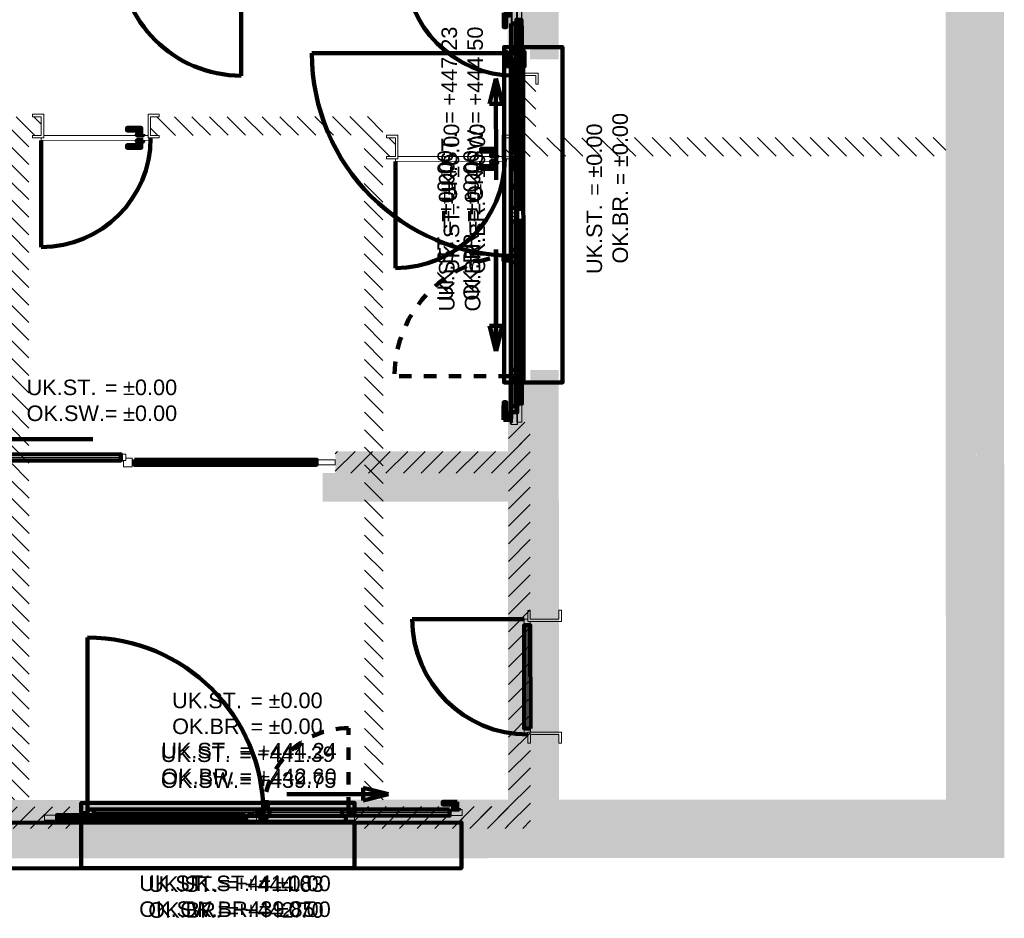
# Model space of a CAD drawing. Header units: metres. Extents: x -1.6 to 31.5, y -22.5 to 16.9.
# Tile 6 of 9: x 7.8 to 15.7, y -9.7 to -2.4. Entities that reach past the tile are written whole.
import ezdxf

# ---------------------------------------------------------------- set-up
doc = ezdxf.new("R2010")
doc.units = ezdxf.units.M
doc.linetypes.add('AUSGEZOGEN', pattern=[0])
doc.linetypes.add('VERDECKT2_S2', pattern=[0.09, 0.05, -0.04])
for name, color, linetype in [('_3505', 7, 'Continuous'), ('_3807', 7, 'Continuous'), ('_3808', 7, 'Continuous'), ('_3882', 7, 'Continuous')]:
    doc.layers.add(name, color=color, linetype=linetype)
for name, color, linetype, lineweight in [('Daemmung', 7, 'AUSGEZOGEN', 35), ('Fensterleibung Mauerwerk', 7, 'AUSGEZOGEN', 50), ('Holz Allgemeines Bauteil', 7, 'AUSGEZOGEN', 50), ('Text Waende', 7, 'AUSGEZOGEN', 18), ('Tuerhoehen OK UK', 7, 'AUSGEZOGEN', 18), ('Wand Beton bewehrt', 7, 'AUSGEZOGEN', 50), ('Wand Mauerwerk tragend', 7, 'AUSGEZOGEN', 50)]:
    doc.layers.add(name, color=color, linetype=linetype, lineweight=lineweight)
doc.styles.add('ARIAL', font='arial.ttf')
pattern_1 = [(135, (2695855, 1261000), (-0.141421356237, -0.141421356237), []), (135, (2695854.92929, 1260999.92929), (-0.141421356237, -0.141421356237), [])]
pattern_2 = [(45, (2695855, 1261000), (-0.141421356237, 0.141421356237), []), (45, (2695854.92929, 1261000.07071), (-0.141421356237, 0.141421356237), [])]

# ---------------------------------------------------------------- blocks, each defined once
blk = doc.blocks.new('2flg Weiß Stulp_$F1')
at = {"layer": '_3882', "color": 7, "linetype": 'AUSGEZOGEN', "lineweight": 140, "transparency": 33554687}
blk.add_lwpolyline([(0, 0.0875), (0, -0.28), (11.36, -0.28), (11.36, 0.0875), (0, 0.0875)], close=True, dxfattribs=at)

msp = doc.modelspace()

# ---------------------------------------------------------------- hatches: boundary and pattern name
at = {"layer": 'Daemmung', "lineweight": 18, "transparency": 33554687}
for points in [[(12.1232, -2.7663), (12.1218, 1.3237), (11.8918, 1.3236), (11.8932, -2.7664)], [(15.7104, -8.975), (15.7068, 1.145), (15.4868, 1.1449), (15.4904, -8.9751)], [(12.1254, -8.9563), (12.1241, -5.2663), (11.8941, -5.2664), (11.8954, -8.9564)], [(12.1254, -8.9563), (12.1242, -5.5863), (11.8942, -5.5864), (11.8954, -8.9564)], [(12.1254, -8.9563), (12.1242, -5.5863), (11.8942, -5.5864), (11.8954, -8.9564)], [(12.1245, -6.3263), (12.1242, -5.5863), (11.8942, -5.5864), (11.8945, -6.3264)], [(11.8944, -6.0964), (10.2244, -6.097), (10.2245, -6.327), (11.8945, -6.3264)], [(11.8948, -7.2714), (12.1248, -7.2713), (12.1245, -6.3263), (11.8945, -6.3264)], [(12.1255, -9.1863), (12.1251, -8.2013), (11.8951, -8.2014), (11.8955, -9.1864)], [(12.1254, -8.9563), (7.0104, -8.9581), (7.0105, -9.1881), (12.1255, -9.1863)], [(12.1254, -8.9563), (10.3804, -8.9569), (10.3805, -9.1869), (12.1255, -9.1863)], [(11.2254, -8.9566), (11.2255, -9.1866), (12.1255, -9.1863), (12.1254, -8.9563)], [(0.2155, -9.2005), (15.7105, -9.195), (15.7104, -8.975), (0.2154, -8.9805)], [(4.5304, -8.959), (0.4454, -8.9604), (0.4455, -9.1904), (11.8955, -9.1864), (11.8954, -8.9564), (8.0004, -8.9578), (8.0005, -9.1078), (7.8505, -9.1078), (7.8504, -8.9578), (4.6804, -8.9589), (4.6805, -9.1089), (4.5305, -9.109)], [(8.0854, -8.9577), (6.5104, -8.9583), (6.5105, -9.1883), (8.0855, -9.1877)], [(8.3804, -8.9576), (7.0104, -8.9581), (7.0105, -9.1881), (8.3805, -9.1876)]]:
    msp.add_hatch(color=191, dxfattribs=at).paths.add_polyline_path(points)
at = {"layer": 'Holz Allgemeines Bauteil', "lineweight": 18, "transparency": 33554687}
msp.add_hatch(color=35, dxfattribs=at).paths.add_polyline_path([(7.8505, -9.1078), (8.0005, -9.1078), (8.0004, -8.9578), (7.8504, -8.9578)])
at = {"layer": 'Wand Beton bewehrt', "lineweight": 18, "true_color": 0xb0e6b0, "transparency": 33554687}
for points in [[(15.4903, -8.7251), (15.4868, 1.1449), (15.2368, 1.1448), (15.2403, -8.7252)], [(11.8932, -2.6664), (11.8918, 1.0936), (11.7118, 1.0936), (11.7132, -2.6664)], [(11.8941, -5.3664), (11.7141, -5.3664), (11.7154, -8.9564), (11.8954, -8.9564)], [(11.8942, -5.6864), (11.7142, -5.6864), (11.7154, -8.9564), (11.8954, -8.9564)], [(0.6854, -8.9803), (15.4904, -8.9751), (15.4903, -8.7251), (0.6853, -8.7303)]]:
    msp.add_hatch(color=9, dxfattribs=at).paths.add_polyline_path(points)
at = {"layer": 'Wand Mauerwerk tragend', "lineweight": 18, "transparency": 33554687}
h = msp.add_hatch(dxfattribs=at)
h.set_pattern_fill('SCHRAFFUR_2', color=256, scale=0.05, style=0, pattern_type=2)
h.set_pattern_definition(pattern_1)
h.paths.add_polyline_path([(11.9384, -3.3964), (11.9383, -2.8964), (11.7883, -2.8964), (11.7884, -3.3964)], flags=0)
h = msp.add_hatch(dxfattribs=at)
h.set_pattern_fill('SCHRAFFUR_2', color=256, scale=0.05, style=0, pattern_type=2)
h.set_pattern_definition(pattern_1)
h.paths.add_polyline_path([(5.9884, -3.3785), (7.9584, -3.3778), (7.9584, -3.2278), (5.9884, -3.2285)], flags=0)
h = msp.add_hatch(dxfattribs=at)
h.set_pattern_fill('SCHRAFFUR_2', color=256, scale=0.05, style=0, pattern_type=2)
h.set_pattern_definition(pattern_1)
h.paths.add_polyline_path([(10.7084, -3.3768), (10.7084, -3.2268), (8.8384, -3.2275), (8.8384, -3.3775)], flags=0)
h = msp.add_hatch(dxfattribs=at)
h.set_pattern_fill('SCHRAFFUR_2', color=256, scale=0.05, style=0, pattern_type=2)
h.set_pattern_definition(pattern_1)
h.paths.add_polyline_path([(7.7084, -3.3779), (7.7103, -8.7279), (7.8603, -8.7278), (7.8584, -3.3778)], flags=0)
h = msp.add_hatch(dxfattribs=at)
h.set_pattern_fill('SCHRAFFUR_2', color=256, scale=0.05, style=0, pattern_type=2)
h.set_pattern_definition(pattern_1)
h.paths.add_polyline_path([(10.7103, -8.7268), (10.7084, -3.3768), (10.5584, -3.3768), (10.5603, -8.7268)], flags=0)
h = msp.add_hatch(dxfattribs=at)
h.set_pattern_fill('SCHRAFFUR_2', color=256, scale=0.05, style=0, pattern_type=2)
h.set_pattern_definition(pattern_1)
h.paths.add_polyline_path([(10.7085, -3.5468), (10.8085, -3.5468), (10.8084, -3.3968), (10.7084, -3.3968)], flags=0)
h = msp.add_hatch(dxfattribs=at)
h.set_pattern_fill('SCHRAFFUR_2', color=256, scale=0.05, style=0, pattern_type=2)
h.set_pattern_definition(pattern_1)
h.paths.add_polyline_path([(11.6885, -3.5465), (15.2385, -3.5452), (15.2384, -3.3952), (11.6884, -3.3965)], flags=0)
at = {"layer": 'Wand Mauerwerk tragend', "lineweight": 18, "true_color": 0xf5be96, "transparency": 33554687}
for points in [[(11.8954, -8.9564), (11.8942, -5.6864), (11.7192, -5.6864), (11.7204, -8.9564)], [(11.8943, -5.9214), (11.8942, -5.6864), (11.7192, -5.6864), (11.7193, -5.9214)], [(11.8943, -5.9214), (10.3243, -5.9219), (10.3244, -6.0969), (11.8944, -6.0964)], [(6.6103, -8.7832), (6.6104, -8.9582), (7.9854, -8.9578), (7.9853, -8.7828)], [(7.1103, -8.7831), (7.1104, -8.9581), (8.2804, -8.9577), (8.2803, -8.7827)], [(7.1103, -8.7831), (7.1104, -8.9581), (8.2804, -8.9577), (8.2803, -8.7827)], [(10.4804, -8.9569), (11.7154, -8.9564), (11.7153, -8.7814), (10.4803, -8.7819)], [(10.4804, -8.9569), (11.7204, -8.9564), (11.7203, -8.7814), (10.4803, -8.7819)], [(11.3253, -8.7816), (11.3254, -8.9566), (11.7154, -8.9564), (11.7153, -8.7814)]]:
    msp.add_hatch(color=31, dxfattribs=at).paths.add_polyline_path(points)
at = {"layer": 'Wand Mauerwerk tragend', "lineweight": 18, "transparency": 33554687}
h = msp.add_hatch(dxfattribs=at)
h.set_pattern_fill('SCHRAFFUR_1', color=256, scale=0.05, style=0, pattern_type=2)
h.set_pattern_definition(pattern_2)
h.paths.add_polyline_path([(11.8954, -8.9564), (11.8942, -5.6864), (11.7192, -5.6864), (11.7204, -8.9564)], flags=0)
h = msp.add_hatch(dxfattribs=at)
h.set_pattern_fill('SCHRAFFUR_1', color=256, scale=0.05, style=0, pattern_type=2)
h.set_pattern_definition(pattern_2)
h.paths.add_polyline_path([(11.8943, -5.9214), (11.8942, -5.6864), (11.7192, -5.6864), (11.7193, -5.9214)], flags=0)
h = msp.add_hatch(dxfattribs=at)
h.set_pattern_fill('SCHRAFFUR_1', color=256, scale=0.05, style=0, pattern_type=2)
h.set_pattern_definition(pattern_2)
h.paths.add_polyline_path([(11.8943, -5.9214), (10.3243, -5.9219), (10.3244, -6.0969), (11.8944, -6.0964)], flags=0)
h = msp.add_hatch(dxfattribs=at)
h.set_pattern_fill('SCHRAFFUR_1', color=256, scale=0.05, style=0, pattern_type=2)
h.set_pattern_definition(pattern_2)
h.paths.add_polyline_path([(6.6103, -8.7832), (6.6104, -8.9582), (7.9854, -8.9578), (7.9853, -8.7828)], flags=0)
h = msp.add_hatch(dxfattribs=at)
h.set_pattern_fill('SCHRAFFUR_1', color=256, scale=0.05, style=0, pattern_type=2)
h.set_pattern_definition(pattern_2)
h.paths.add_polyline_path([(7.1103, -8.7831), (7.1104, -8.9581), (8.2804, -8.9577), (8.2803, -8.7827)], flags=0)
h = msp.add_hatch(dxfattribs=at)
h.set_pattern_fill('SCHRAFFUR_1', color=256, scale=0.05, style=0, pattern_type=2)
h.set_pattern_definition(pattern_2)
h.paths.add_polyline_path([(7.1103, -8.7831), (7.1104, -8.9581), (8.2804, -8.9577), (8.2803, -8.7827)], flags=0)
h = msp.add_hatch(dxfattribs=at)
h.set_pattern_fill('SCHRAFFUR_1', color=256, scale=0.05, style=0, pattern_type=2)
h.set_pattern_definition(pattern_2)
h.paths.add_polyline_path([(10.4804, -8.9569), (11.7154, -8.9564), (11.7153, -8.7814), (10.4803, -8.7819)], flags=0)
h = msp.add_hatch(dxfattribs=at)
h.set_pattern_fill('SCHRAFFUR_1', color=256, scale=0.05, style=0, pattern_type=2)
h.set_pattern_definition(pattern_2)
h.paths.add_polyline_path([(10.4804, -8.9569), (11.7204, -8.9564), (11.7203, -8.7814), (10.4803, -8.7819)], flags=0)
h = msp.add_hatch(dxfattribs=at)
h.set_pattern_fill('SCHRAFFUR_1', color=256, scale=0.05, style=0, pattern_type=2)
h.set_pattern_definition(pattern_2)
h.paths.add_polyline_path([(11.3253, -8.7816), (11.3254, -8.9566), (11.7154, -8.9564), (11.7153, -8.7814)], flags=0)

# ---------------------------------------------------------------- linework, layer by layer
at = {"layer": '_3505', "color": 7, "linetype": 'AUSGEZOGEN', "lineweight": 100, "transparency": 33554687}
for p, q in [((9.5679, -1.9372), (9.5683, -2.8972)), ((11.7382, -2.7164), (10.1368, -2.717)), ((11.6186, -2.9187), (11.5676, -3.1231)), ((11.6186, -2.9187), (11.6697, -3.1231)), ((11.6186, -2.9187), (11.6189, -3.7362)), ((11.6697, -3.1231), (11.5676, -3.1231)), ((7.9584, -3.4178), (7.9587, -4.2778)), ((10.8085, -3.5868), (10.8088, -4.4468)), ((11.6169, -5.1142), (11.6166, -4.2967)), ((11.6194, -5.1142), (11.6191, -4.2967)), ((11.6679, -4.9098), (11.5657, -4.9099)), ((11.6169, -5.1142), (11.5657, -4.9099)), ((11.6704, -4.9098), (11.5682, -4.9099)), ((11.6194, -5.1142), (11.5682, -4.9099)), ((11.6169, -5.1142), (11.6679, -4.9098)), ((11.6194, -5.1142), (11.6704, -4.9098)), ((7.5565, -5.8232), (8.374, -5.8229)), ((11.8448, -7.2714), (10.9448, -7.2717)), ((8.3303, -8.8051), (8.3299, -7.4202)), ((8.3303, -8.8051), (8.3299, -7.4202)), ((10.7531, -8.6821), (10.5487, -8.6311)), ((10.5487, -8.7333), (10.5487, -8.6311)), ((10.7531, -8.6821), (9.9356, -8.6824)), ((10.7531, -8.6821), (10.5487, -8.7333))]:
    msp.add_line(p, q, dxfattribs=at)
at = {"layer": '_3505', "color": 7, "linetype": 'VERDECKT2_S2', "lineweight": 100, "transparency": 33554687}
for p, q in [((11.7391, -5.3164), (10.8015, -5.3168)), ((10.4303, -8.8044), (10.4301, -8.1504)), ((10.4303, -8.8044), (10.4301, -8.1504))]:
    msp.add_line(p, q, dxfattribs=at)
at = {"layer": '_3505', "color": 7, "linetype": 'AUSGEZOGEN', "lineweight": 100, "transparency": 33554687}
for centre, major_axis, start_param, end_param in [((9.5679, -1.9172), (0.0003, -0.98), 4.712389, 6.283185), ((11.7679, -2.0164), (-0.88, -0.0003), 0, 1.570796), ((11.7682, -2.7164), (-1.6314, -0.0006), 0, 1.570796), ((7.9584, -3.3978), (0.0003, -0.88), 0, 1.570796), ((10.8085, -3.5668), (0.0003, -0.88), 0, 1.570796), ((11.8748, -7.2714), (-0.93, -0.0003), 0, 1.570796), ((8.3304, -8.8351), (-0.0005, 1.415), 4.712389, 6.283185), ((8.3304, -8.8351), (-0.0005, 1.415), 4.712389, 6.283185)]:
    msp.add_ellipse(centre, major_axis=major_axis, ratio=1, start_param=start_param, end_param=end_param, dxfattribs=at)
at = {"layer": '_3505', "color": 7, "linetype": 'VERDECKT2_S2', "lineweight": 100, "transparency": 33554687}
for centre, major_axis, start_param, end_param in [((11.7691, -5.3164), (-0.9676, -0.0003), 4.712389, 6.283185), ((10.4304, -8.8344), (-0.0002, 0.684), 6.283185, 7.853982), ((10.4304, -8.8344), (-0.0002, 0.684), 6.283185, 7.853982)]:
    msp.add_ellipse(centre, major_axis=major_axis, ratio=1, start_param=start_param, end_param=end_param, dxfattribs=at)
at = {"layer": '_3807', "color": 7, "linetype": 'AUSGEZOGEN', "lineweight": 13, "transparency": 33554687}
for p, q in [((11.7632, -2.7664), (11.7638, -4.2978)), ((11.7638, -4.3988), (11.7641, -5.2664)), ((8.3804, -8.8301), (9.6953, -8.8297)), ((8.3804, -8.8301), (9.6953, -8.8297)), ((9.7963, -8.8296), (10.3804, -8.8294)), ((9.7963, -8.8296), (10.3804, -8.8294))]:
    msp.add_line(p, q, dxfattribs=at)
at = {"layer": '_3807', "color": 4, "linetype": 'VERDECKT2_S2', "lineweight": 13, "transparency": 33554687}
for p, q in [((11.7632, -2.7664, 437), (11.7638, -4.2978, 437.6)), ((11.7632, -2.7664, 438.2), (11.7638, -4.2978, 437.6)), ((11.7641, -5.2664, 437), (11.7638, -4.3988, 437.6)), ((11.7641, -5.2664, 438.2), (11.7638, -4.3988, 437.6)), ((11.7638, -4.3988, 437), (11.7639, -4.8326, 438.2)), ((11.7639, -4.8326, 438.2), (11.7641, -5.2664, 437)), ((8.3804, -8.8301, 439.93), (9.6953, -8.8297, 440.535)), ((8.3804, -8.8301, 441.14), (9.6953, -8.8297, 440.535)), ((8.3804, -8.8301, 442.78), (9.6953, -8.8297, 443.38)), ((8.3804, -8.8301, 443.98), (9.6953, -8.8297, 443.38)), ((10.3804, -8.8294, 439.93), (9.7963, -8.8296, 440.535)), ((10.3804, -8.8294, 441.14), (9.7963, -8.8296, 440.535)), ((10.3804, -8.8294, 442.78), (9.7963, -8.8296, 443.38)), ((10.3804, -8.8294, 443.98), (9.7963, -8.8296, 443.38)), ((9.7963, -8.8296, 439.93), (10.0883, -8.8295, 441.14)), ((9.7963, -8.8296, 442.78), (10.0883, -8.8295, 443.98)), ((10.0883, -8.8295, 441.14), (10.3804, -8.8294, 439.93)), ((10.0883, -8.8295, 443.98), (10.3804, -8.8294, 442.78))]:
    msp.add_line(p, q, dxfattribs=at)
at = {"layer": '_3807', "color": 7, "linetype": 'AUSGEZOGEN', "lineweight": 13, "transparency": 33554687}
for points in [[(11.7882, -2.7164), (11.7682, -2.7164), (11.7682, -2.6664), (11.8382, -2.6664), (11.8382, -2.7364), (11.7882, -2.7364), (11.7882, -2.7164)], [(11.7682, -2.7164), (11.7882, -2.7164), (11.7882, -2.7664), (11.7382, -2.7664), (11.7382, -2.7164), (11.7682, -2.7164)], [(11.7888, -4.2978), (11.7888, -4.3478), (11.7688, -4.3478), (11.7388, -4.3478), (11.7388, -4.2978), (11.7888, -4.2978)], [(11.7688, -4.3488), (11.7888, -4.3488), (11.7888, -4.3988), (11.7388, -4.3988), (11.7388, -4.3488), (11.7688, -4.3488)], [(11.7888, -4.3228), (11.8138, -4.3228), (11.8138, -4.3728), (11.7888, -4.3728), (11.7888, -4.3228)], [(11.7891, -5.2664), (11.7891, -5.3164), (11.7691, -5.3164), (11.7391, -5.3164), (11.7391, -5.2664), (11.7891, -5.2664)], [(11.7891, -5.3164), (11.7891, -5.2964), (11.8391, -5.2964), (11.8391, -5.3664), (11.7691, -5.3664), (11.7691, -5.3164), (11.7891, -5.3164)], [(8.3304, -8.8551), (8.3304, -8.8351), (8.2804, -8.8352), (8.2804, -8.9052), (8.3504, -8.9051), (8.3504, -8.8551), (8.3304, -8.8551)], [(8.3304, -8.8551), (8.3304, -8.8351), (8.2804, -8.8352), (8.2804, -8.9052), (8.3504, -8.9051), (8.3504, -8.8551), (8.3304, -8.8551)], [(8.3304, -8.8351), (8.3304, -8.8551), (8.3804, -8.8551), (8.3803, -8.8051), (8.3303, -8.8051), (8.3304, -8.8351)], [(8.3304, -8.8351), (8.3304, -8.8551), (8.3804, -8.8551), (8.3803, -8.8051), (8.3303, -8.8051), (8.3304, -8.8351)], [(9.6953, -8.8547), (9.7453, -8.8546), (9.7453, -8.8346), (9.7453, -8.8046), (9.6953, -8.8047), (9.6953, -8.8547)], [(9.6953, -8.8547), (9.7453, -8.8546), (9.7453, -8.8346), (9.7453, -8.8046), (9.6953, -8.8047), (9.6953, -8.8547)], [(9.7203, -8.8546), (9.7204, -8.8796), (9.7704, -8.8796), (9.7703, -8.8546), (9.7203, -8.8546)], [(9.7203, -8.8546), (9.7204, -8.8796), (9.7704, -8.8796), (9.7703, -8.8546), (9.7203, -8.8546)], [(9.7463, -8.8346), (9.7463, -8.8546), (9.7963, -8.8546), (9.7963, -8.8046), (9.7463, -8.8046), (9.7463, -8.8346)], [(9.7463, -8.8346), (9.7463, -8.8546), (9.7963, -8.8546), (9.7963, -8.8046), (9.7463, -8.8046), (9.7463, -8.8346)], [(10.3804, -8.8544), (10.4304, -8.8544), (10.4304, -8.8344), (10.4303, -8.8044), (10.3803, -8.8044), (10.3804, -8.8544)], [(10.3804, -8.8544), (10.4304, -8.8544), (10.4304, -8.8344), (10.4303, -8.8044), (10.3803, -8.8044), (10.3804, -8.8544)], [(10.4304, -8.8544), (10.4104, -8.8544), (10.4104, -8.9044), (10.4804, -8.9044), (10.4804, -8.8344), (10.4304, -8.8344), (10.4304, -8.8544)], [(10.4304, -8.8544), (10.4104, -8.8544), (10.4104, -8.9044), (10.4804, -8.9044), (10.4804, -8.8344), (10.4304, -8.8344), (10.4304, -8.8544)]]:
    msp.add_lwpolyline(points, close=True, dxfattribs=at)
at = {"layer": '_3807', "color": 7, "linetype": 'AUSGEZOGEN', "lineweight": 140, "transparency": 33554687}
for points in [[(11.7882, -2.7664), (11.7888, -4.2978), (11.7388, -4.2978), (11.7382, -2.7664), (11.7882, -2.7664)], [(11.7891, -5.2964), (11.7888, -4.3728), (11.8138, -4.3728), (11.8138, -4.3228), (11.7888, -4.3228), (11.7882, -2.7364), (11.8382, -2.7364), (11.8391, -5.2964), (11.7891, -5.2964)], [(11.7888, -4.3488), (11.7688, -4.3488), (11.7688, -4.3478), (11.7888, -4.3478), (11.7888, -4.3488)], [(11.7288, -4.3638), (11.7288, -4.3838), (11.6788, -4.3838), (11.6788, -4.3638), (11.7288, -4.3638)], [(11.7388, -4.3613), (11.7388, -4.3863), (11.7288, -4.3863), (11.7288, -4.3613), (11.7388, -4.3613)], [(11.7888, -4.3988), (11.7891, -5.2664), (11.7391, -5.2664), (11.7388, -4.3988), (11.7888, -4.3988)], [(9.7588, -8.8046), (9.7838, -8.8046), (9.7838, -8.7946), (9.7588, -8.7946), (9.7588, -8.8046)], [(9.7588, -8.8046), (9.7838, -8.8046), (9.7838, -8.7946), (9.7588, -8.7946), (9.7588, -8.8046)], [(9.7613, -8.7946), (9.7813, -8.7946), (9.7813, -8.7446), (9.7613, -8.7446), (9.7613, -8.7946)], [(9.7613, -8.7946), (9.7813, -8.7946), (9.7813, -8.7446), (9.7613, -8.7446), (9.7613, -8.7946)], [(10.4104, -8.8544), (9.7703, -8.8546), (9.7704, -8.8796), (9.7204, -8.8796), (9.7203, -8.8546), (8.3504, -8.8551), (8.3504, -8.9051), (10.4104, -8.9044), (10.4104, -8.8544)], [(10.4104, -8.8544), (9.7703, -8.8546), (9.7704, -8.8796), (9.7204, -8.8796), (9.7203, -8.8546), (8.3504, -8.8551), (8.3504, -8.9051), (10.4104, -8.9044), (10.4104, -8.8544)], [(8.3804, -8.8551), (9.6953, -8.8547), (9.6953, -8.8047), (8.3803, -8.8051), (8.3804, -8.8551)], [(8.3804, -8.8551), (9.6953, -8.8547), (9.6953, -8.8047), (8.3803, -8.8051), (8.3804, -8.8551)], [(9.7463, -8.8546), (9.7463, -8.8346), (9.7453, -8.8346), (9.7453, -8.8546), (9.7463, -8.8546)], [(9.7463, -8.8546), (9.7463, -8.8346), (9.7453, -8.8346), (9.7453, -8.8546), (9.7463, -8.8546)], [(9.7963, -8.8546), (10.3804, -8.8544), (10.3803, -8.8044), (9.7963, -8.8046), (9.7963, -8.8546)], [(9.7963, -8.8546), (10.3804, -8.8544), (10.3803, -8.8044), (9.7963, -8.8046), (9.7963, -8.8546)]]:
    msp.add_lwpolyline(points, close=True, dxfattribs=at)
at = {"layer": '_3807', "color": 4, "linetype": 'AUSGEZOGEN', "lineweight": 13, "transparency": 33554687}
for points in [[(11.7632, -2.7664, 437), (11.7638, -4.2978, 437), (11.7638, -4.2978, 438.2), (11.7632, -2.7664, 438.2)], [(11.7638, -4.3988, 437), (11.7641, -5.2664, 437), (11.7641, -5.2664, 438.2), (11.7638, -4.3988, 438.2)], [(8.3804, -8.8301, 439.93), (9.6953, -8.8297, 439.93), (9.6953, -8.8297, 441.14), (8.3804, -8.8301, 441.14)], [(8.3804, -8.8301, 442.78), (9.6953, -8.8297, 442.78), (9.6953, -8.8297, 443.98), (8.3804, -8.8301, 443.98)], [(9.7963, -8.8296, 439.93), (10.3804, -8.8294, 439.93), (10.3804, -8.8294, 441.14), (9.7963, -8.8296, 441.14)], [(9.7963, -8.8296, 442.78), (10.3804, -8.8294, 442.78), (10.3804, -8.8294, 443.98), (9.7963, -8.8296, 443.98)]]:
    msp.add_3dface(points, dxfattribs=at)
at = {"layer": '_3808', "color": 7, "linetype": 'AUSGEZOGEN', "lineweight": 13, "transparency": 33554687}
for p, q in [((11.8036, -3.9614), (11.8031, -2.4464)), ((11.7656, -2.4764), (11.7661, -3.9614)), ((11.8061, -3.9614), (11.8056, -2.4964)), ((11.7642, -5.6064), (11.7637, -4.0714)), ((11.7667, -5.5564), (11.7662, -4.0714)), ((11.8062, -4.0714), (11.8067, -5.5364)), ((7.1143, -5.9706), (8.5993, -5.97)), ((8.7094, -6.01), (10.1744, -6.0095)), ((11.8701, -8.1514), (11.8698, -7.3214)), ((9.6004, -8.8697), (8.0854, -8.8702)), ((11.2454, -8.8291), (9.7104, -8.8296))]:
    msp.add_line(p, q, dxfattribs=at)
at = {"layer": '_3808', "color": 4, "linetype": 'VERDECKT2_S2', "lineweight": 13, "transparency": 33554687}
for p, q in [((11.7656, -2.5692, 445.99), (11.7657, -2.7549, 446.1756)), ((11.7656, -2.5692, 445.99), (11.7657, -2.7549, 445.8044)), ((11.7657, -2.7549, 446.1756), (11.7657, -2.7549, 445.8044)), ((11.7657, -2.7549, 445.99), (11.7659, -3.3117, 445.99)), ((11.7641, -5.3186, 440.16), (11.7639, -4.743, 440.16)), ((11.7666, -5.278, 442.93), (11.7664, -4.7211, 442.93)), ((11.7667, -5.4636, 442.93), (11.7666, -5.278, 443.1156)), ((11.7667, -5.4636, 442.93), (11.7666, -5.278, 442.7444)), ((11.7666, -5.278, 443.1156), (11.7666, -5.278, 442.7444)), ((11.7642, -5.5105, 440.16), (11.7641, -5.3186, 440.3519)), ((11.7642, -5.5105, 440.16), (11.7641, -5.3186, 439.9681)), ((11.7641, -5.3186, 440.3519), (11.7641, -5.3186, 439.9681)), ((7.3928, -5.9705, 446.04), (7.9497, -5.9703, 446.04)), ((11.8698, -7.3214, 444.75), (11.8701, -8.1514, 445.915)), ((11.8698, -7.3214, 447.08), (11.8701, -8.1514, 445.915)), ((10.9575, -8.8292, 437.29), (10.3819, -8.8294, 437.29)), ((11.1494, -8.8291, 437.29), (10.9575, -8.8292, 437.4819)), ((11.1494, -8.8291, 437.29), (10.9575, -8.8292, 437.0981)), ((10.9575, -8.8292, 437.4819), (10.9575, -8.8292, 437.0981))]:
    msp.add_line(p, q, dxfattribs=at)
at = {"layer": '_3808', "color": 7, "linetype": 'AUSGEZOGEN', "lineweight": 13, "transparency": 33554687}
for points in [[(11.7882, -2.8764), (11.788, -2.0364), (11.768, -2.0364), (11.7679, -2.0164), (11.7479, -2.0164), (11.7483, -2.8964), (11.7683, -2.8964), (11.7682, -2.8764), (11.7882, -2.8764)], [(11.7406, -2.3264), (11.7406, -2.4764), (11.7906, -2.4764), (11.7906, -2.3264), (11.7706, -2.3264), (11.7406, -2.3264)], [(11.7831, -2.4464), (11.7831, -2.3464), (11.8231, -2.3464), (11.8231, -2.4464), (11.7831, -2.4464)], [(11.7856, -2.4964), (11.7856, -2.3464), (11.8256, -2.3464), (11.8256, -2.4964), (11.7856, -2.4964)], [(11.8633, -2.8964), (11.9383, -2.8964), (11.9383, -2.9664), (11.9583, -2.9664), (11.9582, -2.8764), (11.7682, -2.8764), (11.7683, -2.9664), (11.7883, -2.9664), (11.7883, -2.8964), (11.8633, -2.8964)], [(7.9784, -3.3028), (7.9784, -3.2078), (7.8884, -3.2078), (7.8884, -3.2278), (7.9584, -3.2278), (7.9584, -3.3778), (7.8884, -3.3778), (7.8884, -3.3978), (7.9784, -3.3978), (7.9784, -3.3028)], [(8.8384, -3.3025), (8.8384, -3.2275), (8.9084, -3.2274), (8.9084, -3.2074), (8.8184, -3.2075), (8.8184, -3.3975), (8.9084, -3.3974), (8.9084, -3.3774), (8.8384, -3.3775), (8.8384, -3.3025)], [(8.8184, -3.3775), (7.9784, -3.3778), (7.9784, -3.3978), (7.9584, -3.3978), (7.9584, -3.4178), (8.8384, -3.4175), (8.8384, -3.3975), (8.8184, -3.3975), (8.8184, -3.3775)], [(10.8285, -3.4718), (10.8284, -3.3768), (10.7384, -3.3768), (10.7384, -3.3968), (10.8084, -3.3968), (10.8085, -3.5468), (10.7385, -3.5468), (10.7385, -3.5668), (10.8285, -3.5668), (10.8285, -3.4718)], [(11.6885, -3.4715), (11.6884, -3.3965), (11.7584, -3.3964), (11.7584, -3.3764), (11.6684, -3.3765), (11.6685, -3.5665), (11.7585, -3.5664), (11.7585, -3.5464), (11.6885, -3.5465), (11.6885, -3.4715)], [(11.6685, -3.5465), (10.8285, -3.5468), (10.8285, -3.5668), (10.8085, -3.5668), (10.8085, -3.5868), (11.6885, -3.5865), (11.6885, -3.5665), (11.6685, -3.5665), (11.6685, -3.5465)], [(11.7411, -3.9614), (11.7411, -4.0014), (11.7711, -4.0014), (11.7911, -4.0014), (11.7911, -3.9614), (11.7411, -3.9614)], [(11.7836, -3.9814), (11.7836, -3.9614), (11.8236, -3.9614), (11.8236, -3.9814), (11.7836, -3.9814)], [(11.7861, -3.9814), (11.7861, -3.9614), (11.8261, -3.9614), (11.8261, -3.9814), (11.7861, -3.9814)], [(11.7387, -4.0714), (11.7387, -4.0314), (11.7687, -4.0314), (11.7887, -4.0314), (11.7887, -4.0714), (11.7387, -4.0714)], [(11.7412, -4.0714), (11.7412, -4.0314), (11.7712, -4.0314), (11.7912, -4.0314), (11.7912, -4.0714), (11.7412, -4.0714)], [(11.7887, -4.0514), (11.7887, -4.0314), (11.7687, -4.0314), (11.7686, -3.9814), (11.8386, -3.9814), (11.8387, -4.0514), (11.7887, -4.0514)], [(11.7912, -4.0514), (11.7912, -4.0314), (11.7712, -4.0314), (11.7711, -3.9814), (11.8411, -3.9814), (11.8412, -4.0514), (11.7912, -4.0514)], [(11.7911, -3.9814), (11.7911, -4.0014), (11.7711, -4.0014), (11.7712, -4.0514), (11.8412, -4.0514), (11.8411, -3.9814), (11.7911, -3.9814)], [(11.7862, -4.0514), (11.7862, -4.0714), (11.8262, -4.0714), (11.8262, -4.0514), (11.7862, -4.0514)], [(11.7867, -5.5364), (11.7867, -5.6864), (11.8267, -5.6864), (11.8267, -5.5364), (11.7867, -5.5364)], [(11.7392, -5.7064), (11.7392, -5.6064), (11.7892, -5.6064), (11.7892, -5.7064), (11.7692, -5.7064), (11.7392, -5.7064)], [(11.7417, -5.7064), (11.7417, -5.5564), (11.7917, -5.5564), (11.7917, -5.7064), (11.7717, -5.7064), (11.7417, -5.7064)], [(8.5993, -5.945), (8.6393, -5.945), (8.6393, -5.975), (8.6394, -5.995), (8.5994, -5.995), (8.5993, -5.945)], [(8.6194, -5.995), (8.6394, -5.995), (8.6393, -5.975), (8.6893, -5.975), (8.6894, -6.045), (8.6194, -6.045), (8.6194, -5.995)], [(8.6893, -5.99), (8.7093, -5.99), (8.7094, -6.03), (8.6894, -6.03), (8.6893, -5.99)], [(10.1743, -5.9895), (10.3243, -5.9894), (10.3244, -6.0294), (10.1744, -6.0295), (10.1743, -5.9895)], [(12.0098, -7.2913), (12.1448, -7.2913), (12.1448, -7.2013), (12.1248, -7.2013), (12.1248, -7.2713), (11.8948, -7.2714), (11.8948, -7.2014), (11.8748, -7.2014), (11.8748, -7.2914), (12.0098, -7.2913)], [(11.8948, -7.3214), (11.8948, -7.2914), (11.8748, -7.2914), (11.8748, -7.2714), (11.8448, -7.2714), (11.8448, -7.3214), (11.8948, -7.3214)], [(11.8751, -8.2014), (11.8751, -8.1814), (11.8951, -8.1814), (11.8951, -8.1514), (11.8451, -8.1514), (11.8451, -8.2014), (11.8751, -8.2014)], [(12.0101, -8.2013), (12.1251, -8.2013), (12.1252, -8.2713), (12.1452, -8.2713), (12.1451, -8.1813), (11.8751, -8.1814), (11.8752, -8.2714), (11.8952, -8.2714), (11.8951, -8.2014), (12.0101, -8.2013)], [(8.0854, -8.8502), (7.9854, -8.8503), (7.9854, -8.8903), (8.0854, -8.8902), (8.0854, -8.8502)], [(9.6204, -8.8497), (9.6004, -8.8497), (9.6004, -8.8897), (9.6204, -8.8897), (9.6204, -8.8497)], [(9.6904, -8.8547), (9.6704, -8.8547), (9.6704, -8.8347), (9.6204, -8.8347), (9.6204, -8.9047), (9.6904, -8.9047), (9.6904, -8.8547)], [(9.7103, -8.8046), (9.6703, -8.8047), (9.6704, -8.8347), (9.6704, -8.8547), (9.7104, -8.8546), (9.7103, -8.8046)], [(11.3453, -8.8041), (11.2453, -8.8041), (11.2454, -8.8541), (11.3454, -8.8541), (11.3454, -8.8341), (11.3453, -8.8041)]]:
    msp.add_lwpolyline(points, close=True, dxfattribs=at)
at = {"layer": '_3808', "color": 7, "linetype": 'AUSGEZOGEN', "lineweight": 140, "transparency": 33554687}
for points in [[(11.6806, -2.3915), (11.6806, -2.5065), (11.7006, -2.5064), (11.7006, -2.4114), (11.7306, -2.4114), (11.7306, -2.3914), (11.6806, -2.3915)], [(11.7836, -3.9614), (11.7831, -2.4464), (11.8231, -2.4464), (11.8236, -3.9614), (11.7836, -3.9614)], [(11.7406, -2.4764), (11.7411, -3.9614), (11.7911, -3.9614), (11.7906, -2.4764), (11.7406, -2.4764)], [(11.7861, -3.9614), (11.7856, -2.4964), (11.8256, -2.4964), (11.8261, -3.9614), (11.7861, -3.9614)], [(11.7382, -2.8214), (11.7382, -2.8014), (11.7082, -2.8014), (11.7082, -2.7064), (11.6882, -2.7065), (11.6882, -2.8215), (11.7382, -2.8214)], [(11.7982, -2.8214), (11.7982, -2.8014), (11.8282, -2.8014), (11.8282, -2.7064), (11.8482, -2.7064), (11.8482, -2.8214), (11.7982, -2.8214)], [(11.7482, -2.8364), (11.7482, -2.7864), (11.7382, -2.7864), (11.7382, -2.8364), (11.7482, -2.8364)], [(11.7982, -2.8364), (11.7982, -2.7864), (11.7882, -2.7864), (11.7882, -2.8364), (11.7982, -2.8364)], [(8.7634, -3.3675), (8.7434, -3.3675), (8.7434, -3.3375), (8.6484, -3.3375), (8.6484, -3.3175), (8.7634, -3.3175), (8.7634, -3.3675)], [(8.7784, -3.3675), (8.7284, -3.3675), (8.7284, -3.3775), (8.7784, -3.3775), (8.7784, -3.3675)], [(8.7634, -3.4275), (8.7434, -3.4275), (8.7435, -3.4575), (8.6485, -3.4575), (8.6485, -3.4775), (8.7635, -3.4775), (8.7634, -3.4275)], [(8.7784, -3.4175), (8.7284, -3.4175), (8.7284, -3.4275), (8.7784, -3.4275), (8.7784, -3.4175)], [(11.6135, -3.5365), (11.5935, -3.5365), (11.5935, -3.5065), (11.4985, -3.5065), (11.4985, -3.4865), (11.6135, -3.4865), (11.6135, -3.5365)], [(11.6285, -3.5365), (11.5785, -3.5365), (11.5785, -3.5465), (11.6285, -3.5465), (11.6285, -3.5365)], [(11.6135, -3.5965), (11.5935, -3.5965), (11.5935, -3.6265), (11.4985, -3.6265), (11.4985, -3.6465), (11.6135, -3.6465), (11.6135, -3.5965)], [(11.6285, -3.5865), (11.5785, -3.5865), (11.5785, -3.5965), (11.6285, -3.5965), (11.6285, -3.5865)], [(11.7392, -5.6064), (11.7387, -4.0714), (11.7887, -4.0714), (11.7892, -5.6064), (11.7392, -5.6064)], [(11.7417, -5.5564), (11.7412, -4.0714), (11.7912, -4.0714), (11.7917, -5.5564), (11.7417, -5.5564)], [(11.7862, -4.0714), (11.7867, -5.5364), (11.8267, -5.5364), (11.8262, -4.0714), (11.7862, -4.0714)], [(11.6817, -5.6415), (11.6817, -5.5265), (11.7017, -5.5264), (11.7017, -5.6214), (11.7317, -5.6214), (11.7317, -5.6414), (11.6817, -5.6415)], [(11.6792, -5.6665), (11.6792, -5.5515), (11.6992, -5.5514), (11.6992, -5.6464), (11.7292, -5.6464), (11.7292, -5.6664), (11.6792, -5.6665)], [(11.7317, -5.6564), (11.7317, -5.6064), (11.7417, -5.6064), (11.7417, -5.6564), (11.7317, -5.6564)], [(11.7292, -5.6814), (11.7292, -5.6314), (11.7392, -5.6314), (11.7392, -5.6814), (11.7292, -5.6814)], [(7.1143, -5.9456), (8.5993, -5.945), (8.5994, -5.995), (7.1144, -5.9956), (7.1143, -5.9456)], [(8.7093, -5.99), (10.1743, -5.9895), (10.1744, -6.0295), (8.7094, -6.03), (8.7093, -5.99)], [(11.8951, -8.1514), (11.8948, -7.3214), (11.8448, -7.3214), (11.8451, -8.1514), (11.8951, -8.1514)], [(11.3053, -8.7441), (11.1903, -8.7441), (11.1903, -8.7641), (11.2853, -8.7641), (11.2853, -8.7941), (11.3053, -8.7941), (11.3053, -8.7441)], [(11.3203, -8.7941), (11.2703, -8.7941), (11.2703, -8.8041), (11.3203, -8.8041), (11.3203, -8.7941)], [(9.6004, -8.8497), (8.0854, -8.8502), (8.0854, -8.8902), (9.6004, -8.8897), (9.6004, -8.8497)], [(11.2453, -8.8041), (9.7103, -8.8046), (9.7104, -8.8546), (11.2454, -8.8541), (11.2453, -8.8041)]]:
    msp.add_lwpolyline(points, close=True, dxfattribs=at)
at = {"layer": '_3808', "color": 4, "linetype": 'AUSGEZOGEN', "lineweight": 13, "transparency": 33554687}
for points in [[(11.8036, -3.9614, 439.02), (11.8031, -2.4464, 439.02), (11.8031, -2.4464, 441.3), (11.8036, -3.9614, 441.3)], [(11.7656, -2.4764, 444.83), (11.7661, -3.9614, 444.83), (11.7661, -3.9614, 447.15), (11.7656, -2.4764, 447.15)], [(11.8061, -3.9614, 441.87), (11.8056, -2.4964, 441.87), (11.8056, -2.4964, 443.99), (11.8061, -3.9614, 443.99)], [(11.7642, -5.6064, 439.01), (11.7637, -4.0714, 439.01), (11.7637, -4.0714, 441.31), (11.7642, -5.6064, 441.31)], [(11.7667, -5.5564, 441.86), (11.7662, -4.0714, 441.86), (11.7662, -4.0714, 444), (11.7667, -5.5564, 444)], [(11.8062, -4.0714, 444.81), (11.8067, -5.5364, 444.81), (11.8067, -5.5364, 447.14), (11.8062, -4.0714, 447.14)], [(7.1143, -5.9706, 444.93), (8.5993, -5.97, 444.93), (8.5993, -5.97, 447.15), (7.1143, -5.9706, 447.15)], [(8.7094, -6.01, 444.91), (10.1744, -6.0095, 444.91), (10.1744, -6.0095, 447.14), (8.7094, -6.01, 447.14)], [(11.8701, -8.1514, 444.75), (11.8698, -7.3214, 444.75), (11.8698, -7.3214, 447.08), (11.8701, -8.1514, 447.08)], [(9.6004, -8.8697, 436.13), (8.0854, -8.8702, 436.13), (8.0854, -8.8702, 438.45), (9.6004, -8.8697, 438.45)], [(11.2454, -8.8291, 436.12), (9.7104, -8.8296, 436.12), (9.7104, -8.8296, 438.46), (11.2454, -8.8291, 438.46)]]:
    msp.add_3dface(points, dxfattribs=at)
at = {"layer": '_3882', "color": 7, "linetype": 'AUSGEZOGEN', "lineweight": 140, "transparency": 33554687}
for points in [[(11.7288, -4.3638), (11.6838, -4.3638), (11.6832, -2.6665), (11.7682, -2.6664), (11.7682, -2.7164), (11.7382, -2.7164), (11.7388, -4.3478), (11.7688, -4.3478), (11.7688, -4.3488), (11.7388, -4.3488), (11.7391, -5.3164), (11.7691, -5.3164), (11.7691, -5.3664), (11.6841, -5.3665), (11.6838, -4.3838), (11.7288, -4.3838), (11.7288, -4.3638)], [(11.8382, -2.6664), (12.1532, -2.6663), (12.1541, -5.3663), (11.8391, -5.3664), (11.8382, -2.6664)], [(9.7613, -8.7946), (9.7613, -8.7521), (8.2803, -8.7527), (8.2804, -8.8352), (8.3304, -8.8351), (8.3303, -8.8051), (9.7453, -8.8046), (9.7453, -8.8346), (9.7463, -8.8346), (9.7463, -8.8046), (10.4303, -8.8044), (10.4304, -8.8344), (10.4804, -8.8344), (10.4803, -8.7519), (9.7813, -8.7521), (9.7813, -8.7946), (9.7613, -8.7946)], [(9.7613, -8.7946), (9.7613, -8.7521), (8.2803, -8.7527), (8.2804, -8.8352), (8.3304, -8.8351), (8.3303, -8.8051), (9.7453, -8.8046), (9.7453, -8.8346), (9.7463, -8.8346), (9.7463, -8.8046), (10.4303, -8.8044), (10.4304, -8.8344), (10.4804, -8.8344), (10.4803, -8.7519), (9.7813, -8.7521), (9.7813, -8.7946), (9.7613, -8.7946)], [(8.2804, -8.9052), (8.2805, -9.2777), (10.4805, -9.2769), (10.4804, -8.9044), (8.2804, -8.9052)], [(8.2804, -8.9052), (8.2805, -9.2777), (10.4805, -9.2769), (10.4804, -8.9044), (8.2804, -8.9052)]]:
    msp.add_lwpolyline(points, close=True, dxfattribs=at)

# ---------------------------------------------------------------- block references
at = {"layer": 'Fensterleibung Mauerwerk', "transparency": 33554687, "xscale": 0.8934859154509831, "yscale": 1.000000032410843, "rotation": 0.02025301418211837}
msp.add_blockref('2flg Weiß Stulp_$F1', (1.1904, -9.0002, 445.37), dxfattribs=at)

# ---------------------------------------------------------------- texts
at = {"layer": 'Text Waende', "color": 7, "linetype": 'AUSGEZOGEN', "lineweight": 18, "transparency": 33554687, "char_height": 0.125, "attachment_point": 7, "style": 'ARIAL'}
for s, insert, width, rotation in [('\\W1.00; ±0.00', (12.6824, -3.6817), 0.546392, 90.02025), ('\\W1.00; ±0.00', (11.3241, -3.7672), 0.546391, 90.02025), ('\\W1.00; ±0.00', (11.5324, -3.7672), 0.546391, 90.02025), ('\\W1.00; ±0.00', (12.4741, -3.7668), 0.546391, 90.02025), ('\\W1.00; ±0.00', (11.2743, -3.9813), 0.546391, 90.02025), ('\\W1.00; ±0.00', (11.4826, -3.9812), 0.546391, 90.02025), ('\\W1.00; ±0.00', (11.2861, -4.0677), 0.546391, 90.02025), ('\\W1.00; ±0.00', (11.4944, -4.0676), 0.546392, 90.02025), ('\\W0.98;=', (12.6824, -3.7788), 0.163355, 90.02025), ('\\W0.98;=', (11.3241, -3.8643), 0.163355, 90.02025), ('\\W0.98;=', (11.5324, -3.8642), 0.163355, 90.02025), ('\\W0.98;=', (12.4741, -3.8639), 0.163355, 90.02025), ('\\W1.00;OK.BR.', (12.6826, -4.4095), 0.654394, 90.02025), ('\\W1.00;OK.BR.', (11.5327, -4.4949), 0.654394, 90.02025), ('\\W0.98;=', (11.2743, -4.0783), 0.163355, 90.02025), ('\\W1.00;UK.ST.', (11.3243, -4.495), 0.625229, 90.02025), ('\\W0.98;=', (11.4826, -4.0782), 0.163355, 90.02025), ('\\W1.00;UK.ST.', (12.4743, -4.4946), 0.625229, 90.02025), ('\\W0.98;=', (11.2861, -4.1647), 0.163355, 90.02025), ('\\W0.98;=', (11.4944, -4.1647), 0.163355, 90.02025), ('\\W1.00;UK.ST.', (11.2745, -4.709), 0.625229, 90.02025), ('\\W1.00;OK.BR.', (11.4829, -4.709), 0.654394, 90.02025), ('\\W1.00;UK.ST.', (11.2863, -4.7955), 0.625229, 90.02025), ('\\W1.00;OK.BR.', (11.4947, -4.7954), 0.654394, 90.02025), ('\\W1.00;UK.ST.', (9.0115, -7.991), 0.625229, 0.02025), ('\\W0.98;=', (9.6422, -7.9907), 0.163355, 0.02025), ('\\W1.00; ±0.00', (9.7392, -7.9907), 0.546392, 0.02025), ('\\W1.00;OK.BR.', (9.0116, -8.1993), 0.654394, 0.02025), ('\\W1.00; ±0.00', (9.7393, -8.199), 0.546391, 0.02025), ('\\W0.98;=', (9.6423, -8.1991), 0.163355, 0.02025), ('\\W1.00;UK.ST.', (8.9239, -8.3946), 0.625229, 0.02025), ('\\W0.98;=', (9.5546, -8.3944), 0.163355, 0.02025), ('\\W1.00; +444.24', (9.6516, -8.3944), 0.746729, 0.02025), ('\\W1.00;OK.BR.', (8.924, -8.603), 0.654394, 0.02025), ('\\W1.00; +442.60', (9.6517, -8.6027), 0.746729, 0.02025), ('\\W0.98;=', (9.5547, -8.6028), 0.163355, 0.02025), ('\\W1.00;UK.ST.', (8.8195, -9.4701), 0.625229, 0.02025), ('\\W1.00;UK.ST.', (9.0764, -9.4638), 0.625229, 0.02025), ('\\W1.00; +444.03', (9.5472, -9.4699), 0.746729, 0.02025), ('\\W1.00; ±0.00', (9.8042, -9.4636), 0.546392, 0.02025), ('\\W0.98;=', (9.4502, -9.4699), 0.163355, 0.02025), ('\\W0.98;=', (9.7071, -9.4636), 0.163355, 0.02025), ('\\W1.00;OK.BR.', (8.8196, -9.6784), 0.654394, 0.02025), ('\\W1.00;OK.BR.', (9.0765, -9.6722), 0.654394, 0.02025), ('\\W0.98;=', (9.4503, -9.6782), 0.163355, 0.02025), ('\\W1.00; +442.70', (9.5473, -9.6782), 0.746729, 0.02025), ('\\W0.98;=', (9.7072, -9.6719), 0.163355, 0.02025), ('\\W1.00; ±0.00', (9.8042, -9.6719), 0.546391, 0.02025)]:
    msp.add_mtext(s, dxfattribs=dict(at, insert=insert, width=width, rotation=rotation))
at = {"layer": 'Tuerhoehen OK UK', "color": 7, "linetype": 'AUSGEZOGEN', "lineweight": 18, "transparency": 33554687, "char_height": 0.125, "attachment_point": 7, "style": 'ARIAL'}
for s, insert, width, rotation in [('\\W1.00; +447.23', (11.3066, -3.1866), 0.746729, 90.02025), ('\\W1.00; +444.50', (11.5149, -3.1866), 0.746729, 90.02025), ('\\W0.98;=', (11.3066, -3.2837), 0.163355, 90.02025), ('\\W0.98;=', (11.5149, -3.2836), 0.163355, 90.02025), ('\\W1.00;UK.ST.', (11.3068, -3.9144), 0.625229, 90.02025), ('\\W1.00;OK.SW.', (11.5151, -3.9143), 0.693077, 90.02025), ('\\W1.00;UK.ST.', (7.8402, -5.4708), 0.62523, 0.02025), ('\\W0.98;=', (8.4709, -5.4706), 0.163355, 0.02025), ('\\W1.00; ±0.00', (8.5679, -5.4706), 0.546391, 0.02025), ('\\W1.00; ±0.00', (8.568, -5.6789), 0.546391, 0.02025), ('\\W1.00;OK.SW.', (7.8403, -5.6792), 0.693077, 0.02025), ('\\W0.98;=', (8.471, -5.6789), 0.163355, 0.02025), ('\\W1.00;UK.ST.', (8.9205, -8.4242), 0.625229, 0.02025), ('\\W0.98; +441.39', (9.6482, -8.4239), 0.745866, 0.02025), ('\\W0.98;=', (9.5512, -8.424), 0.163355, 0.02025), ('\\W1.00;OK.SW.', (8.9205, -8.6325), 0.693077, 0.02025), ('\\W0.98;=', (9.5513, -8.6323), 0.163355, 0.02025), ('\\W1.00; +439.75', (9.6483, -8.6323), 0.746729, 0.02025), ('\\W1.00;UK.ST.', (8.7463, -9.4628), 0.625229, 0.02025), ('\\W0.97; +441.18', (9.474, -9.4625), 0.745026, 0.02025), ('\\W0.98;=', (9.377, -9.4626), 0.163355, 0.02025), ('\\W1.00;OK.SW.', (8.7464, -9.6711), 0.693077, 0.02025), ('\\W0.98;=', (9.3771, -9.6709), 0.163355, 0.02025), ('\\W1.00; +439.85', (9.4741, -9.6709), 0.746729, 0.02025)]:
    msp.add_mtext(s, dxfattribs=dict(at, insert=insert, width=width, rotation=rotation))

doc.saveas('drawing.dxf')
